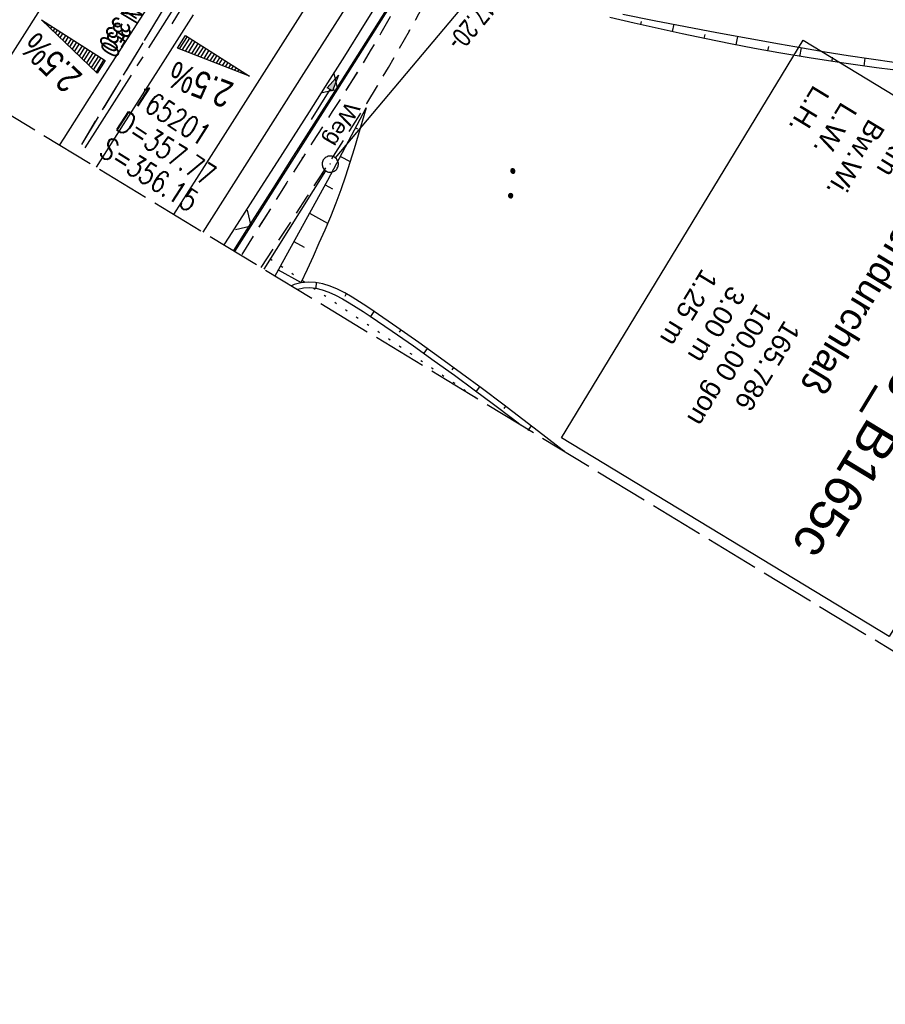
# Model space of a CAD drawing. Extents: x 509601 to 510326, y 459976 to 460916.
# Tile 6 of 39: x 509712 to 509792, y 459976 to 460068. Entities that reach past the tile are written whole.
import ezdxf

# ---------------------------------------------------------------- set-up
doc = ezdxf.new("R2010")
doc.units = 0
doc.header["$LTSCALE"] = 10
doc.header["$MEASUREMENT"] = 0
for name, pattern in [('ACHSE', [5.5, 4, -0.5, 0.5, -0.5]), ('AUSGEZOGEN', [0]), ('LT00', [0]), ('LT11', [0.3, 0.2, -0.1]), ('LT12', [0.4, 0.3, -0.1]), ('LT14', [0.6, 0.5, -0.1]), ('PUNKTX2_STR', [0.6, 0.1, -0.5]), ('STRICHLINIE2', [0.375, 0.25, -0.125])]:
    doc.linetypes.add(name, pattern=pattern)
doc.layers.get('0').update_dxf_attribs({"linetype": 'LT00'})
for name, color, linetype in [('--EK_FBR', 1, 'LT00'), ('--EK_Halt-Pfeil', 4, 'LT00'), ('--EK_Haltung', 7, 'STRICHLINIE2'), ('--EK_Haltung-Text', 140, 'LT00'), ('--EK_Schacht-Text', 5, 'LT00'), ('--EL_DFK_AB_L', 21, 'LT00'), ('--EL_DFK_AB_P', 7, 'LT00'), ('--EL_Haltung', 182, 'STRICHLINIE2'), ('--EL_Haltung-Text', 182, 'LT00'), ('--WASSER_GRENZE', 180, 'PUNKTX2_STR'), ('-AX-093', 35, 'ACHSE'), ('-QUE-20O', 11, 'LT00'), ('-QUE-20W', 11, 'LT00'), ('ABSTAND', 8, 'LT00'), ('BW_TEXT_B', 20, 'AUSGEZOGEN'), ('DFK_AB_L', 21, 'LT00'), ('DFK_AB_P', 7, 'LT00'), ('DFK_NUTZUNG', 250, 'LT00'), ('DL', 182, 'LT12'), ('FELDWEG_TEXT', 250, 'Continuous'), ('PFEIL', 140, 'AUSGEZOGEN'), ('V109_AFBR_BAB', 250, 'LT00'), ('V109_BOESCH', 250, 'LT00'), ('V109_BOSCHUNG', 250, 'LT00'), ('V109_FELDWEG', 250, 'LT11'), ('V109_GRABEN', 250, 'LT00'), ('V109_LD_MARK', 250, 'LT00'), ('V109_ZAUN', 40, 'LT00'), ('V110_AFBR_BAB', 250, 'LT00'), ('V110_BOESCH', 250, 'LT00'), ('V110_BOSCHUNG', 250, 'LT00'), ('V110_FELDWEG', 250, 'LT11'), ('V110_GRABEN', 250, 'LT00'), ('V110_LD_MARK', 250, 'LT00'), ('V110_ZAUN', 40, 'LT00')]:
    doc.layers.add(name, color=color, linetype=linetype)
doc.layers.add('-BLATT_109-RAND', color=7, linetype='LT14', plot=False)
doc.styles.add('Beschrift', font='ARIAL.TTF')
doc.styles.add('Haltungsbeschriftung', font='ARIAL.TTF', dxfattribs={"width": 0.75})
doc.styles.add('schachtbeschriftung', font='romans.shx', dxfattribs={"width": 0.75, "height": 2})
doc.styles.get("Standard").update_dxf_attribs({"font": 'ARIAL.TTF'})

# ---------------------------------------------------------------- blocks, each defined once
blk = doc.blocks.new('SYMB0003')
at = {"color": 0, "linetype": 'ByBlock'}
for p, q in [((-0.015712, 0), (0.010166, 0.012015)), ((0, -0.021257), (-0.015712, 0)), ((0.010166, 0.012015), (0, -0.021257))]:
    blk.add_line(p, q, dxfattribs=at)
for points in [[(-0.031395, 0.499013), (-0.093691, 0.491144), (-0.154509, 0.475528), (-0.21289, 0.452414), (-0.267913, 0.422164), (-0.318712, 0.385257), (-0.364484, 0.342274), (-0.404509, 0.293893), (-0.438154, 0.240877), (-0.464888, 0.184062), (-0.484292, 0.124345), (-0.496058, 0.062667), (-0.5, 0)], [(-0.5, 0), (-0.496058, -0.062667), (-0.484292, -0.124345), (-0.464888, -0.184062), (-0.438154, -0.240877), (-0.404509, -0.293893), (-0.364485, -0.342274), (-0.318712, -0.385257), (-0.267914, -0.422164), (-0.21289, -0.452414), (-0.154509, -0.475529), (-0.093691, -0.491144), (-0.031395, -0.499014), (0.031395, -0.499014)], [(0.5, 0), (0.496057, 0.062667), (0.484292, 0.124345), (0.464888, 0.184062), (0.438153, 0.240877), (0.404509, 0.293893), (0.364484, 0.342274), (0.318712, 0.385257), (0.267913, 0.422164), (0.21289, 0.452414), (0.154509, 0.475528), (0.093691, 0.491144), (0.031395, 0.499013), (-0.031395, 0.499013)], [(0.031395, -0.499014), (0.093691, -0.491144), (0.154509, -0.475529), (0.21289, -0.452414), (0.267914, -0.422164), (0.318712, -0.385257), (0.364485, -0.342274), (0.404509, -0.293893), (0.438154, -0.240877), (0.464889, -0.184062), (0.484292, -0.124345), (0.496058, -0.062667), (0.5, 0)]]:
    blk.add_lwpolyline(points, dxfattribs=at)
blk = doc.blocks.new('SYMB7112')
at = {"color": 0, "linetype": 'ByBlock'}
for p, q in [((-0.13, 0.012919), (-0.13, -0.012919)), ((-0.125, -0.017105), (-0.125, 0.017105)), ((-0.12, 0.019164), (-0.12, -0.019164)), ((-0.115, -0.019796), (-0.115, 0.019796)), ((-0.11, 0.019164), (-0.11, -0.019164)), ((-0.105, -0.017105), (-0.105, 0.017105)), ((-0.1, 0.012919), (-0.1, -0.012919)), ((-0.095, -0.000126), (-0.095, 0.000146)), ((0.1, 0.012919), (0.1, -0.012919)), ((0.105, -0.017105), (0.105, 0.017105)), ((0.11, 0.019164), (0.11, -0.019164)), ((0.115, -0.019796), (0.115, 0.019796)), ((0.12, 0.019164), (0.12, -0.019164)), ((0.125, -0.017105), (0.125, 0.017105)), ((0.13, 0.012919), (0.13, -0.012919)), ((0.135, -0.000126), (0.135, 0.000146))]:
    blk.add_line(p, q, dxfattribs=at)
for points in [[(-0.095, 0), (-0.096981, 0.008678), (-0.10253, 0.015637), (-0.11055, 0.019499), (-0.11945, 0.019499), (-0.12747, 0.015637), (-0.133019, 0.008678), (-0.135, 0)], [(-0.135, 0), (-0.133019, -0.008678), (-0.12747, -0.015637), (-0.11945, -0.019499), (-0.11055, -0.019499), (-0.10253, -0.015637), (-0.096981, -0.008678), (-0.095, 0)], [(0.135, 0), (0.133019, 0.008678), (0.12747, 0.015637), (0.11945, 0.019499), (0.11055, 0.019499), (0.10253, 0.015637), (0.096981, 0.008678), (0.095, 0)], [(0.095, 0), (0.096981, -0.008678), (0.10253, -0.015637), (0.11055, -0.019499), (0.11945, -0.019499), (0.12747, -0.015637), (0.133019, -0.008678), (0.135, 0)]]:
    blk.add_lwpolyline(points, dxfattribs=at)
blk = doc.blocks.new('Pfreil3')
at = {"layer": 'PFEIL'}
blk.add_hatch(color=256, dxfattribs=at).paths.add_polyline_path([(-1.549, 0.273), (-1.549, -0.273), (0, 0)])
for p, q in [((-1.549, 0), (-4.831, 0)), ((-1.549, -0.273), (-1.549, 0.273)), ((-1.549, 0.273), (0, 0)), ((0, 0), (-1.549, -0.273))]:
    blk.add_line(p, q, dxfattribs=at)
blk = doc.blocks.new('SYMB0011')
at = {"color": 0, "linetype": 'ByBlock'}
for p, q in [((0.5, 0), (-0.5, 0)), ((0, 0.5), (0, -0.5))]:
    blk.add_line(p, q, dxfattribs=at)
blk = doc.blocks.new('SYMB0024')
at = {"color": 0, "linetype": 'ByBlock'}
for p, q in [((-0.5, 0.5), (0, 0)), ((0, 0), (0.5, 0.5))]:
    blk.add_line(p, q, dxfattribs=at)
blk = doc.blocks.new('SYMB0070')
at = {"color": 0, "linetype": 'ByBlock'}
for p, q in [((-0.5, 0), (0.2, 0)), ((0.5, 0), (0.2, 0.1)), ((0.2, 0.1), (0.2, 0)), ((0.468, 0), (0.21, 0.086)), ((0.21, 0.086), (0.21, -0.086)), ((0.21, -0.086), (0.468, 0)), ((0.22, -0.072), (0.437, 0)), ((0.23, -0.058), (0.405, 0)), ((0.24, -0.045), (0.374, 0)), ((0.342, 0), (0.25, 0.031)), ((0.25, 0.031), (0.25, -0.031)), ((0.25, -0.031), (0.342, 0)), ((0.26, -0.017), (0.31, 0)), ((0.27, -0.003), (0.279, 0))]:
    blk.add_line(p, q, dxfattribs=at)
for points in [[(0.2, 0), (0.2, -0.1), (0.5, 0)], [(0.437, 0), (0.22, 0.072), (0.22, -0.072)], [(0.405, 0), (0.23, 0.058), (0.23, -0.058)], [(0.374, 0), (0.24, 0.045), (0.24, -0.045)], [(0.31, 0), (0.26, 0.017), (0.26, -0.017)], [(0.279, 0), (0.27, 0.003), (0.27, -0.003)]]:
    blk.add_lwpolyline(points, dxfattribs=at)

msp = doc.modelspace()

# ---------------------------------------------------------------- linework, layer by layer
at = {"layer": '--EK_FBR'}
msp.add_line((509737.856, 460062.627), (509728.535, 460047.939), dxfattribs=at)
for points in [[(509850.935, 460240.657), (509838.386, 460220.89), (509824.978, 460199.737), (509813.847, 460182.199), (509801.449, 460162.611), (509788.774, 460142.663), (509775.887, 460122.371), (509770.61, 460114.119), (509765.791, 460106.519), (509762.095, 460100.744), (509750.657, 460082.677), (509737.856, 460062.627)], [(509790.672, 460145.65), (509788.774, 460142.663), (509775.887, 460122.371), (509770.61, 460114.119), (509765.791, 460106.519), (509762.095, 460100.744), (509750.657, 460082.677), (509737.856, 460062.627)], [(509737.856, 460062.627), (509728.535, 460047.939)]]:
    msp.add_lwpolyline(points, dxfattribs=at)
at = {"layer": '--EK_FBR', "color": 2}
for points in [[(509724.218, 460070.024), (509722.072, 460066.68), (509719.927, 460063.334), (509717.786, 460059.987), (509715.649, 460056.637), (509715.249, 460056.008)], [(509724.218, 460070.024), (509722.072, 460066.68), (509719.927, 460063.334), (509717.786, 460059.987), (509715.649, 460056.637), (509715.249, 460056.008)], [(509727.615, 460068.041), (509724.385, 460062.968), (509721.155, 460057.895), (509718.64, 460053.948)], [(509727.615, 460068.041), (509724.385, 460062.968), (509721.155, 460057.895), (509718.64, 460053.948)]]:
    msp.add_lwpolyline(points, dxfattribs=at)
at = {"layer": '--EK_Haltung'}
msp.add_line((509717.308, 460056.052), (509735.189, 460085.573), dxfattribs=at)
at = {"layer": '--EL_DFK_AB_L'}
msp.add_line((509734.196, 460044.501), (509739.921, 460053.595), dxfattribs=at)
at = {"layer": '--EL_Haltung'}
msp.add_line((509717.308, 460056.052), (509735.189, 460085.573), dxfattribs=at)
at = {"layer": '--WASSER_GRENZE', "ltscale": 0.2}
msp.add_line((509734.77, 460045.46), (509753.962, 460032.498), dxfattribs=at)
at = {"layer": '-AX-093', "ltscale": 0.2}
msp.add_lwpolyline([(509989.923, 460487.425), (509976.585, 460465.943), (509963.225, 460444.475), (509949.842, 460423.021), (509936.44, 460401.58), (509923.018, 460380.151), (509909.577, 460358.733), (509896.119, 460337.326), (509882.646, 460315.93), (509869.157, 460294.542), (509855.655, 460273.164), (509842.14, 460251.793), (509828.613, 460230.43), (509815.077, 460209.073), (509801.53, 460187.722), (509787.976, 460166.376), (509774.415, 460145.035), (509760.847, 460123.697), (509747.275, 460102.363), (509733.7, 460081.031), (509717.067, 460054.904)], dxfattribs=at)
at = {"layer": '-QUE-20O'}
for p, q in [((509727.065, 460066.059), (509726.33, 460064.905)), ((509726.616, 460064.795), (509727.318, 460065.898)), ((509727.571, 460065.736), (509726.901, 460064.684)), ((509727.186, 460064.574), (509727.824, 460065.576)), ((509728.077, 460065.414), (509727.472, 460064.464)), ((509727.757, 460064.353), (509728.33, 460065.253)), ((509728.583, 460065.093), (509728.042, 460064.243)), ((509728.328, 460064.132), (509728.836, 460064.931)), ((509729.089, 460064.77), (509728.613, 460064.021)), ((509728.898, 460063.911), (509729.342, 460064.609)), ((509729.596, 460064.448), (509729.183, 460063.801)), ((509729.469, 460063.69), (509729.849, 460064.287)), ((509730.102, 460064.126), (509729.754, 460063.579)), ((509730.04, 460063.469), (509730.355, 460063.964)), ((509730.608, 460063.804), (509730.325, 460063.359)), ((509730.61, 460063.248), (509730.861, 460063.642)), ((509731.114, 460063.481), (509730.896, 460063.138)), ((509731.181, 460063.027), (509731.367, 460063.32)), ((509731.62, 460063.159), (509731.466, 460062.917)), ((509731.751, 460062.806), (509731.873, 460062.998)), ((509732.126, 460062.837), (509732.037, 460062.696)), ((509732.322, 460062.585), (509732.379, 460062.675)), ((509732.632, 460062.515), (509732.607, 460062.474))]:
    msp.add_line(p, q, dxfattribs=at)
msp.add_lwpolyline([(509726.178, 460064.964), (509726.93, 460066.145), (509732.835, 460062.386), (509726.178, 460064.964)], dxfattribs=at)
at = {"layer": '-QUE-20W'}
for p, q in [((509713.806, 460067.452), (509713.779, 460067.409)), ((509714, 460067.197), (509714.06, 460067.291)), ((509714.313, 460067.13), (509714.221, 460066.985)), ((509714.442, 460066.774), (509714.566, 460066.968)), ((509714.819, 460066.807), (509714.662, 460066.562)), ((509714.883, 460066.35), (509715.072, 460066.646)), ((509715.325, 460066.485), (509715.104, 460066.138)), ((509715.325, 460065.926), (509715.578, 460066.324)), ((509715.831, 460066.163), (509715.545, 460065.715)), ((509715.767, 460065.503), (509716.084, 460066.002)), ((509716.337, 460065.841), (509715.987, 460065.292)), ((509716.209, 460065.079), (509716.59, 460065.679)), ((509716.843, 460065.519), (509716.429, 460064.869)), ((509716.65, 460064.656), (509717.096, 460065.357)), ((509717.349, 460065.196), (509716.871, 460064.445)), ((509717.092, 460064.233), (509717.602, 460065.035)), ((509717.856, 460064.874), (509717.312, 460064.021)), ((509717.533, 460063.809), (509718.109, 460064.713)), ((509718.362, 460064.552), (509717.754, 460063.598)), ((509717.975, 460063.386), (509718.615, 460064.391)), ((509718.868, 460064.23), (509718.196, 460063.175)), ((509718.417, 460062.962), (509719.121, 460064.068)), ((509719.374, 460063.908), (509718.637, 460062.751))]:
    msp.add_line(p, q, dxfattribs=at)
msp.add_lwpolyline([(509718.742, 460062.65), (509713.589, 460067.59), (509719.494, 460063.831), (509718.742, 460062.65)], dxfattribs=at)
at = {"layer": 'DFK_AB_L'}
for p, q in [((509740.803, 460054.804), (509770.208, 460089.785)), ((509734.196, 460044.501), (509739.921, 460053.595))]:
    msp.add_line(p, q, dxfattribs=at)
at = {"layer": 'DL'}
msp.add_line((509717.308, 460056.052), (509735.189, 460085.573), dxfattribs=at)
at = {"layer": 'V109_AFBR_BAB'}
msp.add_line((509737.856, 460062.627), (509728.535, 460047.939), dxfattribs=at)
msp.add_lwpolyline([(509850.935, 460240.657), (509838.386, 460220.89), (509824.978, 460199.737), (509813.847, 460182.199), (509801.449, 460162.611), (509788.774, 460142.663), (509775.887, 460122.371), (509770.61, 460114.119), (509765.791, 460106.519), (509762.095, 460100.744), (509750.657, 460082.677), (509737.856, 460062.627)], dxfattribs=at)
at = {"layer": 'V109_AFBR_BAB', "color": 0}
for points in [[(509724.218, 460070.024), (509722.072, 460066.68), (509719.927, 460063.334), (509717.786, 460059.987), (509715.649, 460056.637), (509715.249, 460056.008)], [(509727.615, 460068.041), (509724.385, 460062.968), (509721.155, 460057.895), (509718.64, 460053.948)]]:
    msp.add_lwpolyline(points, dxfattribs=at)
at = {"layer": 'V109_BOESCH'}
for points in [[(509735.207, 460043.887), (509740.085, 460052.734), (509743.641, 460059.453)], [(509743.641, 460059.453), (509743.279, 460058.176), (509742.912, 460056.901), (509742.535, 460055.629), (509742.143, 460054.363), (509741.731, 460053.104), (509741.295, 460051.854), (509740.824, 460050.602), (509740.328, 460049.36), (509739.809, 460048.126), (509739.273, 460046.898), (509738.724, 460045.675), (509738.166, 460044.456), (509737.604, 460043.238)], [(509762, 460027.617), (509761.797, 460027.774), (509759.984, 460029.171), (509758.149, 460030.575), (509756.288, 460031.987), (509754.397, 460033.406), (509752.473, 460034.831), (509750.512, 460036.262), (509748.512, 460037.699), (509746.468, 460039.14), (509744.376, 460040.586), (509743.704, 460041.043), (509743.027, 460041.489), (509742.348, 460041.911), (509741.667, 460042.299), (509740.985, 460042.64), (509740.304, 460042.923), (509739.624, 460043.136), (509738.946, 460043.267), (509738.273, 460043.305), (509737.604, 460043.238), (509736.97, 460043.068), (509736.726, 460042.965)], [(509737.276, 460042.631), (509737.33, 460042.655), (509737.856, 460042.776), (509738.408, 460042.797), (509738.982, 460042.728), (509739.575, 460042.579), (509740.184, 460042.36), (509740.807, 460042.081), (509741.438, 460041.753), (509742.077, 460041.385), (509742.719, 460040.987), (509743.361, 460040.571), (509744, 460040.145), (509746.042, 460038.761), (509748.024, 460037.388), (509749.95, 460036.025), (509751.825, 460034.672), (509753.651, 460033.33), (509755.434, 460031.998), (509757.177, 460030.677), (509757.993, 460030.05)]]:
    msp.add_lwpolyline(points, dxfattribs=at)
at = {"layer": 'V109_BOSCHUNG'}
for p, q in [((509769.068, 460067.146), (509769.136, 460067.447)), ((509771.999, 460066.497), (509772.146, 460067.177)), ((509774.936, 460065.869), (509775.013, 460066.241)), ((509777.881, 460065.271), (509778.035, 460066.061)), ((509780.836, 460064.71), (509780.907, 460065.117)), ((509783.796, 460064.195), (509783.926, 460065.004)), ((509786.765, 460063.728), (509786.822, 460064.12)), ((509789.74, 460063.306), (509789.839, 460064.054)), ((509742.657, 460057.595), (509742.855, 460057.491)), ((509741.256, 460054.946), (509742.173, 460054.455)), ((509739.848, 460052.305), (509740.52, 460051.939)), ((509738.402, 460049.681), (509740.077, 460048.758)), ((509736.954, 460047.054), (509737.912, 460046.526)), ((509735.505, 460044.427), (509737.616, 460043.264)), ((509738.999, 460043.259), (509738.971, 460042.729)), ((509741.804, 460042.224), (509741.681, 460041.955)), ((509744.366, 460040.594), (509744.053, 460040.11)), ((509746.839, 460038.88), (509746.682, 460038.654)), ((509749.29, 460037.143), (509748.982, 460036.713)), ((509751.721, 460035.383), (509751.57, 460035.175)), ((509754.137, 460033.599), (509753.834, 460033.194)), ((509756.538, 460031.798), (509756.385, 460031.597)), ((509758.927, 460029.981), (509758.666, 460029.641))]:
    msp.add_line(p, q, dxfattribs=at)
at = {"layer": 'V109_FELDWEG', "flags": 128}
for points in [[(509858.03, 460082.749), (509855.519, 460082.503), (509853.007, 460082.253), (509850.495, 460081.996), (509847.984, 460081.727), (509845.474, 460081.443), (509843.625, 460081.224), (509841.777, 460080.999), (509839.928, 460080.774), (509838.08, 460080.554), (509836.231, 460080.344), (509834.382, 460080.149), (509832.532, 460079.973), (509830.682, 460079.822), (509828.831, 460079.701), (509827.09, 460079.617), (509825.348, 460079.559), (509823.605, 460079.522), (509821.86, 460079.501), (509820.114, 460079.491), (509818.366, 460079.488), (509816.617, 460079.486), (509814.866, 460079.48), (509813.112, 460079.466), (509811.357, 460079.44), (509809.703, 460079.399), (509808.049, 460079.348), (509806.393, 460079.291), (509804.738, 460079.233), (509803.083, 460079.179), (509801.429, 460079.134), (509799.777, 460079.103), (509798.128, 460079.091), (509796.482, 460079.102), (509794.839, 460079.143), (509793.202, 460079.217), (509791.569, 460079.33), (509789.942, 460079.487), (509788.322, 460079.692), (509786.709, 460079.951), (509785.439, 460080.196), (509784.173, 460080.471), (509782.91, 460080.769), (509781.648, 460081.085), (509780.387, 460081.411), (509779.127, 460081.741), (509777.864, 460082.069), (509776.6, 460082.388), (509775.333, 460082.691), (509774.061, 460082.973), (509772.784, 460083.226), (509771.5, 460083.444), (509770.209, 460083.621), (509768.91, 460083.75), (509767.602, 460083.824), (509766.283, 460083.837), (509765.162, 460083.796), (509764.039, 460083.706), (509762.92, 460083.564), (509761.811, 460083.368), (509760.718, 460083.118), (509759.646, 460082.811), (509758.602, 460082.446), (509757.591, 460082.021), (509756.62, 460081.534), (509755.695, 460080.983), (509754.761, 460080.325), (509753.882, 460079.598), (509753.052, 460078.809), (509752.267, 460077.965), (509751.523, 460077.071), (509750.814, 460076.135), (509750.136, 460075.162), (509749.484, 460074.159), (509748.854, 460073.131), (509748.24, 460072.086), (509747.64, 460071.029), (509747.047, 460069.967), (509746.457, 460068.906), (509745.865, 460067.853), (509744.995, 460066.343), (509744.113, 460064.858), (509743.221, 460063.393), (509742.322, 460061.946), (509741.416, 460060.512), (509740.506, 460059.087), (509739.593, 460057.667), (509738.679, 460056.248), (509737.766, 460054.826), (509736.306, 460052.534), (509734.852, 460050.228), (509733.403, 460047.91), (509732.082, 460045.785)], [(509733.937, 460044.659), (509735.311, 460046.781), (509736.733, 460048.971), (509738.152, 460051.157), (509739.564, 460053.337), (509740.607, 460054.956), (509741.644, 460056.576), (509742.673, 460058.203), (509743.692, 460059.84), (509744.702, 460061.492), (509745.7, 460063.164), (509746.687, 460064.859), (509747.66, 460066.582), (509748.232, 460067.621), (509748.805, 460068.665), (509749.383, 460069.708), (509749.97, 460070.743), (509750.573, 460071.765), (509751.196, 460072.766), (509751.843, 460073.741), (509752.521, 460074.683), (509753.234, 460075.585), (509753.987, 460076.443), (509754.786, 460077.248), (509755.634, 460077.995), (509756.538, 460078.677), (509757.501, 460079.29), (509758.516, 460079.833), (509759.576, 460080.308), (509760.674, 460080.714), (509761.802, 460081.053), (509762.953, 460081.327), (509764.118, 460081.536), (509765.291, 460081.681), (509766.463, 460081.763), (509767.754, 460081.784), (509769.035, 460081.735), (509770.309, 460081.626), (509771.576, 460081.462), (509772.837, 460081.251), (509774.092, 460080.999), (509775.343, 460080.716), (509776.591, 460080.406), (509777.836, 460080.078), (509779.079, 460079.738), (509780.322, 460079.394), (509781.565, 460079.053), (509782.808, 460078.722), (509784.054, 460078.408), (509785.302, 460078.118), (509786.554, 460077.86), (509788.148, 460077.585), (509789.749, 460077.368), (509791.356, 460077.202), (509792.968, 460077.082), (509794.585, 460077.004), (509796.207, 460076.963), (509797.832, 460076.953), (509799.46, 460076.969), (509801.09, 460077.005), (509802.722, 460077.058), (509804.355, 460077.121), (509805.988, 460077.191), (509807.622, 460077.26), (509809.254, 460077.325), (509810.885, 460077.38), (509812.755, 460077.427), (509814.622, 460077.458), (509816.488, 460077.478), (509818.351, 460077.492), (509820.212, 460077.504), (509822.073, 460077.518), (509823.932, 460077.538), (509825.79, 460077.569), (509827.648, 460077.616), (509829.505, 460077.682), (509831.527, 460077.779), (509833.548, 460077.902), (509835.569, 460078.045), (509837.59, 460078.206), (509839.61, 460078.38), (509841.63, 460078.565), (509843.65, 460078.755), (509845.669, 460078.949), (509850.015, 460079.363), (509854.359, 460079.773), (509858.701, 460080.182)]]:
    msp.add_lwpolyline(points, dxfattribs=at)
at = {"layer": 'V109_GRABEN'}
for points in [[(509730.498, 460046.747), (509730.949, 460047.456), (509732.438, 460049.781), (509733.93, 460052.104), (509735.424, 460054.427), (509736.915, 460056.751), (509738.403, 460059.077), (509739.883, 460061.408), (509741.663, 460064.236), (509743.43, 460067.072), (509745.188, 460069.914)], [(509745.707, 460068.858), (509743.208, 460064.905), (509740.704, 460060.955), (509738.802, 460057.96), (509736.898, 460054.967), (509734.996, 460051.972), (509733.096, 460048.976), (509731.357, 460046.225)], [(509793.911, 460062.785), (509790.883, 460063.155), (509787.862, 460063.567), (509784.849, 460064.024), (509781.844, 460064.529), (509779.601, 460064.938), (509777.363, 460065.373), (509775.127, 460065.829), (509772.895, 460066.302), (509770.665, 460066.79), (509768.436, 460067.288), (509766.209, 460067.794)], [(509767.388, 460068.105), (509770.288, 460067.537), (509773.19, 460066.975), (509776.095, 460066.423), (509779.003, 460065.882), (509781.914, 460065.356), (509784.028, 460064.987), (509786.144, 460064.631), (509788.263, 460064.292), (509790.384, 460063.974), (509792.509, 460063.682)]]:
    msp.add_lwpolyline(points, dxfattribs=at)
at = {"layer": 'V109_LD_MARK'}
for points in [[(509725.844, 460049.574), (509728.672, 460054.019), (509735.084, 460064.092), (509741.498, 460074.164), (509747.914, 460084.235), (509754.33, 460094.306), (509760.746, 460104.376), (509767.161, 460114.448), (509773.575, 460124.519), (509779.988, 460134.593), (509786.398, 460144.667), (509797.226, 460161.7), (509808.046, 460178.738), (509818.858, 460195.78), (509829.663, 460212.828), (509840.46, 460229.88), (509851.251, 460246.936)], [(509713.468, 460068.583), (509709.928, 460062.996)]]:
    msp.add_lwpolyline(points, dxfattribs=at)
at = {"layer": 'V109_ZAUN'}
for p, q in [((509741.013, 460061.18), (509749.038, 460073.853)), ((509732.988, 460048.508), (509741.013, 460061.18)), ((509731.492, 460046.144), (509732.988, 460048.508))]:
    msp.add_line(p, q, dxfattribs=at)
at = {"layer": 'V110_AFBR_BAB'}
for points in [[(509790.672, 460145.65), (509788.774, 460142.663), (509775.887, 460122.371), (509770.61, 460114.119), (509765.791, 460106.519), (509762.095, 460100.744), (509750.657, 460082.677), (509737.856, 460062.627)], [(509737.856, 460062.627), (509728.535, 460047.939)]]:
    msp.add_lwpolyline(points, dxfattribs=at)
at = {"layer": 'V110_AFBR_BAB', "color": 0}
for points in [[(509724.218, 460070.024), (509722.072, 460066.68), (509719.927, 460063.334), (509717.786, 460059.987), (509715.649, 460056.637), (509715.249, 460056.008)], [(509727.615, 460068.041), (509724.385, 460062.968), (509721.155, 460057.895), (509718.64, 460053.948)]]:
    msp.add_lwpolyline(points, dxfattribs=at)
at = {"layer": 'V110_BOESCH'}
for points in [[(509735.208, 460043.887), (509740.085, 460052.734), (509743.641, 460059.454)], [(509743.641, 460059.454), (509743.279, 460058.176), (509742.912, 460056.901), (509742.535, 460055.629), (509742.143, 460054.363), (509741.732, 460053.104), (509741.295, 460051.854), (509740.824, 460050.602), (509740.328, 460049.36), (509739.809, 460048.126), (509739.273, 460046.898), (509738.724, 460045.675), (509738.166, 460044.456), (509737.604, 460043.238)], [(509762, 460027.616), (509761.797, 460027.774), (509759.984, 460029.171), (509758.149, 460030.575), (509756.288, 460031.987), (509754.397, 460033.406), (509752.473, 460034.831), (509750.512, 460036.262), (509748.512, 460037.699), (509746.468, 460039.14), (509744.376, 460040.586), (509743.704, 460041.043), (509743.028, 460041.489), (509742.348, 460041.911), (509741.667, 460042.299), (509740.985, 460042.64), (509740.304, 460042.923), (509739.624, 460043.136), (509738.946, 460043.267), (509738.273, 460043.305), (509737.604, 460043.238), (509736.97, 460043.068), (509736.726, 460042.965)], [(509737.276, 460042.631), (509737.33, 460042.655), (509737.856, 460042.776), (509738.408, 460042.797), (509738.982, 460042.728), (509739.575, 460042.579), (509740.184, 460042.36), (509740.807, 460042.081), (509741.438, 460041.753), (509742.077, 460041.385), (509742.719, 460040.987), (509743.361, 460040.571), (509744, 460040.145), (509746.042, 460038.761), (509748.024, 460037.388), (509749.95, 460036.025), (509751.825, 460034.672), (509753.651, 460033.33), (509755.434, 460031.998), (509757.177, 460030.677), (509757.993, 460030.05)]]:
    msp.add_lwpolyline(points, dxfattribs=at)
at = {"layer": 'V110_BOSCHUNG'}
for p, q in [((509769.068, 460067.146), (509769.136, 460067.447)), ((509771.999, 460066.497), (509772.146, 460067.177)), ((509774.936, 460065.869), (509775.013, 460066.241)), ((509777.881, 460065.271), (509778.035, 460066.061)), ((509780.836, 460064.71), (509780.907, 460065.117)), ((509783.796, 460064.195), (509783.926, 460065.004)), ((509786.765, 460063.728), (509786.822, 460064.12)), ((509789.74, 460063.306), (509789.839, 460064.054)), ((509742.657, 460057.595), (509742.855, 460057.491)), ((509741.256, 460054.946), (509742.173, 460054.455)), ((509739.848, 460052.305), (509740.52, 460051.939)), ((509738.402, 460049.681), (509740.077, 460048.758)), ((509736.954, 460047.054), (509737.912, 460046.526)), ((509735.505, 460044.427), (509737.616, 460043.264)), ((509738.999, 460043.259), (509738.971, 460042.729)), ((509741.804, 460042.224), (509741.681, 460041.955)), ((509744.366, 460040.594), (509744.053, 460040.11)), ((509746.839, 460038.88), (509746.682, 460038.654)), ((509749.29, 460037.143), (509748.982, 460036.713)), ((509751.721, 460035.383), (509751.57, 460035.175)), ((509754.137, 460033.599), (509753.834, 460033.194)), ((509756.538, 460031.798), (509756.385, 460031.597)), ((509758.927, 460029.981), (509758.614, 460029.574))]:
    msp.add_line(p, q, dxfattribs=at)
at = {"layer": 'V110_FELDWEG', "flags": 128}
for points in [[(509858.031, 460082.749), (509855.519, 460082.503), (509853.007, 460082.253), (509850.495, 460081.996), (509847.984, 460081.727), (509845.474, 460081.443), (509843.625, 460081.224), (509841.777, 460080.999), (509839.928, 460080.774), (509838.08, 460080.554), (509836.231, 460080.344), (509834.382, 460080.149), (509832.532, 460079.973), (509830.682, 460079.822), (509828.831, 460079.701), (509827.09, 460079.617), (509825.348, 460079.559), (509823.605, 460079.522), (509821.86, 460079.501), (509820.114, 460079.491), (509818.366, 460079.488), (509816.617, 460079.486), (509814.866, 460079.48), (509813.112, 460079.466), (509811.357, 460079.439), (509809.703, 460079.399), (509808.049, 460079.348), (509806.393, 460079.291), (509804.738, 460079.233), (509803.083, 460079.179), (509801.429, 460079.134), (509799.777, 460079.103), (509798.128, 460079.091), (509796.482, 460079.102), (509794.84, 460079.143), (509793.202, 460079.217), (509791.569, 460079.33), (509789.942, 460079.487), (509788.322, 460079.692), (509786.709, 460079.951), (509785.439, 460080.196), (509784.173, 460080.471), (509782.91, 460080.769), (509781.648, 460081.085), (509780.387, 460081.411), (509779.127, 460081.741), (509777.864, 460082.069), (509776.6, 460082.388), (509775.333, 460082.691), (509774.061, 460082.973), (509772.784, 460083.226), (509771.5, 460083.444), (509770.209, 460083.621), (509768.91, 460083.75), (509767.602, 460083.824), (509766.283, 460083.837), (509765.162, 460083.796), (509764.039, 460083.706), (509762.92, 460083.564), (509761.811, 460083.368), (509760.718, 460083.118), (509759.646, 460082.811), (509758.602, 460082.446), (509757.591, 460082.021), (509756.62, 460081.534), (509755.695, 460080.983), (509754.762, 460080.325), (509753.882, 460079.598), (509753.052, 460078.809), (509752.267, 460077.965), (509751.523, 460077.071), (509750.814, 460076.135), (509750.136, 460075.162), (509749.484, 460074.159), (509748.854, 460073.131), (509748.241, 460072.086), (509747.64, 460071.029), (509747.047, 460069.967), (509746.457, 460068.906), (509745.865, 460067.853), (509744.995, 460066.343), (509744.113, 460064.858), (509743.221, 460063.393), (509742.322, 460061.946), (509741.416, 460060.512), (509740.506, 460059.087), (509739.593, 460057.667), (509738.679, 460056.248), (509737.766, 460054.826), (509736.306, 460052.534), (509734.852, 460050.228), (509733.403, 460047.91), (509732.082, 460045.785)], [(509733.937, 460044.659), (509735.311, 460046.781), (509736.733, 460048.971), (509738.152, 460051.157), (509739.564, 460053.337), (509740.608, 460054.956), (509741.644, 460056.576), (509742.673, 460058.203), (509743.692, 460059.84), (509744.702, 460061.492), (509745.7, 460063.164), (509746.687, 460064.859), (509747.66, 460066.582), (509748.232, 460067.621), (509748.805, 460068.665), (509749.383, 460069.708), (509749.97, 460070.743), (509750.573, 460071.765), (509751.196, 460072.766), (509751.844, 460073.741), (509752.521, 460074.683), (509753.234, 460075.585), (509753.987, 460076.443), (509754.786, 460077.248), (509755.634, 460077.995), (509756.538, 460078.677), (509757.501, 460079.29), (509758.516, 460079.833), (509759.576, 460080.308), (509760.674, 460080.714), (509761.803, 460081.053), (509762.953, 460081.327), (509764.118, 460081.536), (509765.291, 460081.681), (509766.463, 460081.763), (509767.754, 460081.784), (509769.035, 460081.735), (509770.309, 460081.626), (509771.576, 460081.462), (509772.837, 460081.251), (509774.092, 460080.999), (509775.343, 460080.716), (509776.591, 460080.406), (509777.836, 460080.078), (509779.079, 460079.738), (509780.322, 460079.394), (509781.565, 460079.053), (509782.808, 460078.722), (509784.054, 460078.408), (509785.302, 460078.118), (509786.554, 460077.86), (509788.148, 460077.585), (509789.749, 460077.368), (509791.356, 460077.202), (509792.968, 460077.082), (509794.585, 460077.004), (509796.207, 460076.963), (509797.832, 460076.953), (509799.46, 460076.968), (509801.09, 460077.005), (509802.722, 460077.058), (509804.355, 460077.121), (509805.988, 460077.19), (509807.622, 460077.26), (509809.254, 460077.325), (509810.885, 460077.38), (509812.755, 460077.427), (509814.622, 460077.458), (509816.488, 460077.478), (509818.351, 460077.492), (509820.213, 460077.504), (509822.073, 460077.518), (509823.932, 460077.538), (509825.79, 460077.569), (509827.648, 460077.616), (509829.505, 460077.682), (509831.527, 460077.779), (509833.548, 460077.902), (509835.569, 460078.045), (509837.59, 460078.206), (509839.61, 460078.38), (509841.631, 460078.565), (509843.65, 460078.755), (509845.669, 460078.949), (509850.015, 460079.363), (509854.359, 460079.773), (509858.701, 460080.182)]]:
    msp.add_lwpolyline(points, dxfattribs=at)
at = {"layer": 'V110_GRABEN'}
for points in [[(509730.498, 460046.747), (509730.949, 460047.456), (509732.438, 460049.781), (509733.93, 460052.104), (509735.424, 460054.427), (509736.915, 460056.751), (509738.403, 460059.077), (509739.883, 460061.408), (509741.663, 460064.236), (509743.43, 460067.072), (509745.188, 460069.914)], [(509745.707, 460068.858), (509743.208, 460064.905), (509740.704, 460060.955), (509738.802, 460057.96), (509736.898, 460054.967), (509734.996, 460051.972), (509733.096, 460048.976), (509731.357, 460046.225)], [(509793.912, 460062.785), (509790.883, 460063.155), (509787.862, 460063.567), (509784.849, 460064.024), (509781.844, 460064.529), (509779.601, 460064.938), (509777.363, 460065.373), (509775.127, 460065.829), (509772.895, 460066.302), (509770.665, 460066.79), (509768.436, 460067.288), (509766.209, 460067.794)], [(509767.388, 460068.105), (509770.289, 460067.537), (509773.19, 460066.975), (509776.095, 460066.423), (509779.003, 460065.882), (509781.915, 460065.356), (509784.028, 460064.987), (509786.144, 460064.631), (509788.263, 460064.292), (509790.384, 460063.974), (509792.509, 460063.682)]]:
    msp.add_lwpolyline(points, dxfattribs=at)
at = {"layer": 'V110_LD_MARK'}
for points in [[(509770.229, 460157.173), (509767.693, 460153.199), (509761.999, 460144.294), (509756.296, 460135.395), (509752.723, 460129.83), (509749.148, 460124.266), (509745.572, 460118.704), (509741.994, 460113.141), (509738.417, 460107.579), (509734.842, 460102.016), (509731.268, 460096.451), (509727.698, 460090.885), (509724.132, 460085.315), (509720.571, 460079.742), (509717.016, 460074.165), (509713.468, 460068.583), (509709.928, 460062.996), (509708.214, 460060.28)], [(509725.844, 460049.574), (509728.672, 460054.019), (509735.084, 460064.092), (509741.498, 460074.164), (509747.914, 460084.235), (509754.33, 460094.306), (509760.746, 460104.377), (509767.161, 460114.448), (509773.575, 460124.519), (509779.988, 460134.592), (509786.398, 460144.667), (509787.986, 460147.165)]]:
    msp.add_lwpolyline(points, dxfattribs=at)
at = {"layer": 'V110_ZAUN'}
for p, q in [((509741.013, 460061.18), (509749.038, 460073.853)), ((509732.988, 460048.508), (509741.013, 460061.18)), ((509731.492, 460046.144), (509732.988, 460048.508))]:
    msp.add_line(p, q, dxfattribs=at)

# ---------------------------------------------------------------- block references
at = {"layer": '--EK_Halt-Pfeil', "xscale": 4.000000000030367, "yscale": 4.000000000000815, "zscale": 4, "rotation": 59.02451787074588}
msp.add_blockref('SYMB0070', (509726.715, 460068.926), dxfattribs=at)
at = {"layer": '--EL_DFK_AB_P', "xscale": 1.500000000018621, "yscale": 1.5, "zscale": 1.5, "rotation": 264.7377099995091}
msp.add_blockref('SYMB0003', (509740.32, 460054.229), dxfattribs=at)
at = {"layer": 'DFK_AB_P', "xscale": 1.500000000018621, "yscale": 1.5, "zscale": 1.5, "rotation": 264.7377099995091}
msp.add_blockref('SYMB0003', (509740.32, 460054.229), dxfattribs=at)
at = {"layer": 'DFK_NUTZUNG', "xscale": 10.00000000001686, "yscale": 10, "zscale": 10, "rotation": 264.7377100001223}
msp.add_blockref('SYMB7112', (509757.115, 460052.447), dxfattribs=at)
at = {"layer": 'PFEIL', "rotation": 58.37725401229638}
msp.add_blockref('Pfreil3', (509741.091, 460062.465), dxfattribs=at)
at = {"layer": 'V109_FELDWEG', "xscale": 0.1000000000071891, "yscale": 0.09999999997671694, "zscale": 0.1, "rotation": 238.7303999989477}
for p in [(509747.659, 460066.582), (509737.766, 460054.826), (509739.564, 460053.337)]:
    msp.add_blockref('SYMB0011', p, dxfattribs=at)
at = {"layer": 'V109_ZAUN', "xscale": 2.100000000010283, "yscale": 2.099999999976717, "zscale": 2.1, "rotation": 57.65672999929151}
for p in [(509741.013, 460061.18), (509732.988, 460048.508)]:
    msp.add_blockref('SYMB0024', p, dxfattribs=at)
at = {"layer": 'V110_FELDWEG', "xscale": 0.09999999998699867, "yscale": 0.09999999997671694, "zscale": 0.1, "rotation": 240.5924999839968}
for p in [(509747.66, 460066.582), (509737.766, 460054.826), (509739.564, 460053.337)]:
    msp.add_blockref('SYMB0011', p, dxfattribs=at)
at = {"layer": 'V110_ZAUN', "xscale": 2.10000000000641, "yscale": 2.099999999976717, "zscale": 2.1, "rotation": 57.65709000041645}
for p in [(509741.013, 460061.18), (509732.988, 460048.508)]:
    msp.add_blockref('SYMB0024', p, dxfattribs=at)

# ---------------------------------------------------------------- texts
at = {"layer": '--EK_Haltung-Text', "style": 'Haltungsbeschriftung', "width": 0.75}
msp.add_text('KMZR DN 350', height=1.8, rotation=239.02452, dxfattribs=at).set_placement((509725.223, 460075.381))
at = {"layer": '--EK_Schacht-Text', "style": 'schachtbeschriftung', "width": 0.75}
for s, p in [('165201', (509721.89, 460059.965)), ('D=357.77', (509720.345, 460057.534)), ('S=356.15', (509718.799, 460055.104))]:
    msp.add_text(s, height=2, rotation=-32.45722, dxfattribs=at).set_placement(p)
at = {"layer": '--EL_Haltung-Text', "style": 'Haltungsbeschriftung', "width": 0.75}
msp.add_text('KMZR DN 350', height=1.8, rotation=-122.45721, dxfattribs=at).set_placement((509725.365, 460075.728))
at = {"layer": '-QUE-20O', "style": 'Beschrift', "width": 0.75}
msp.add_text('2.5%', height=2.5, rotation=158.82821, dxfattribs=at).set_placement((509731.519, 460061.687))
at = {"layer": '-QUE-20W', "style": 'Beschrift', "width": 0.75}
msp.add_text('2.5%', height=2.5, rotation=-223.79213, dxfattribs=at).set_placement((509717.5, 460062.462))
at = {"layer": 'ABSTAND', "width": 0.75}
msp.add_text(' -47.20-', height=1.8, rotation=-130.05034, dxfattribs=at).set_placement((509755.234, 460070.631))
at = {"layer": 'FELDWEG_TEXT', "insert": (509741.463, 460060.362), "char_height": 1.5, "attachment_point": 7, "rotation": 240.16214, "style": 'Beschrift'}
msp.add_mtext('Weg', dxfattribs=at)

# ---------------------------------------------------------------- next in the draw order: texts
at = {"layer": 'BW_TEXT_B', "insert": (509810.412, 460046.256), "char_height": 2, "width": 37.55462, "attachment_point": 1, "rotation": 238.7304, "style": 'Beschrift', "bg_fill": 3, "box_fill_scale": 1.5, "bg_fill_color": 256, "bg_fill_transparency": 0}
msp.add_mtext('\\pt20;{\\Funir_o|c0;\\H1.75x;6738760\\fArial|b0|i0|c238|p34;\\H0.5714x;\\P\\ptz;\\H1.75x;BW N_93_B1\\fArial|b0|i0|c0|p34;65c\\fArial|b0|i0|c238|p34;\\W0.8;\\P\\H0.3714x;\\W1;\\P\\fArial|b0|i0|c0|p34;\\H1.924x;Plattendurchlaß\\fArial|b0|i0|c238|p34;\\W0.9;\\P\\H0.1999x;\\W1;\\P\\pt8,20;\\H3.602x;K\\fArial|b0|i0|c0|p34;m^I^I\\fArial|b0|i0|c238|p34;1\\fArial|b0|i0|c0|p34;65.786\\fArial|b0|i0|c238|p34;\\PBw.Wi\\fArial|b0|i0|c0|p34;.^I^I100.00\\fArial|b0|i0|c238|p34; gon\\PL.W.^I\\fArial|b0|i0|c0|p34;                 3.00 \\fArial|b0|i0|c238|p34;m\\P\\fArial|b0|i0|c0|p34;L.H.^I                 1.25 m}', dxfattribs=at)

# ---------------------------------------------------------------- next in the draw order: linework, layer by layer
at = {"layer": '--EL_DFK_AB_L'}
msp.add_line((509740.803, 460054.804), (509770.208, 460089.785), dxfattribs=at)
at = {"layer": '-BLATT_109-RAND'}
msp.add_lwpolyline([(510081.128, 460916.023), (509600.992, 460125.394), (509846.301, 459976.422), (510326.437, 460767.051), (510081.128, 460916.023)], dxfattribs=at)
at = {"layer": 'BW_TEXT_B'}
msp.add_lwpolyline([(509814.412, 460047.279), (509792.058, 460010.469), (509761.738, 460028.882), (509784.092, 460065.691)], close=True, dxfattribs=at)

doc.saveas('drawing.dxf')
